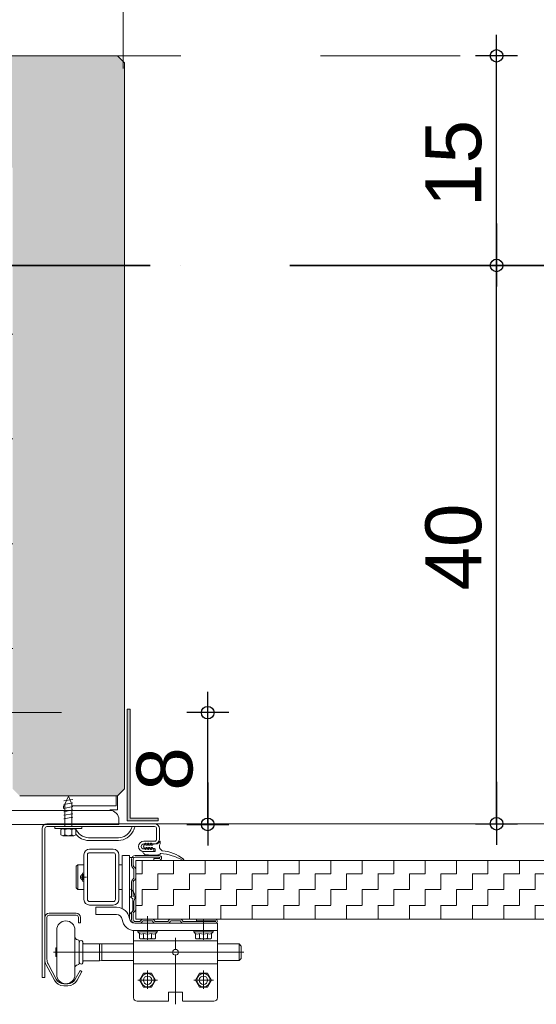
# Model space of a CAD drawing. Header units: metres. Extents: x 1333.9 to 1416.6, y -82.7 to -2.5.
# Tile 95 of 160: x 1413.981 to 1414.351, y -79.642 to -78.938. Entities that reach past the tile are written whole.
import ezdxf

# ---------------------------------------------------------------- set-up
doc = ezdxf.new("R2010")
doc.units = ezdxf.units.M
doc.header["$PDMODE"] = 65
for name, pattern in [('AUSGEZOGEN', [0]), ('GETRENNT2_S10', [0.225, 0.1, -0.05, 0, -0.025, 0, -0.05]), ('PUNKT2_S9', [0.0015, 0, -0.0015]), ('STRICHPUNKT2_S5', [0.5, 0.35, -0.05, 0.05, -0.05])]:
    doc.linetypes.add(name, pattern=pattern)
for name, color, linetype in [('XR$7$_40732', 7, 'Continuous'), ('XR$7$_40733', 7, 'Continuous'), ('XR$7$_42143', 7, 'Continuous')]:
    doc.layers.add(name, color=color, linetype=linetype)
for name, color, linetype, lineweight in [('XR$7$Achsen', 4, 'AUSGEZOGEN', 13), ('XR$7$Fenster', 3, 'AUSGEZOGEN', 18), ('XR$7$Maßlinie 1_50', 7, 'AUSGEZOGEN', 25), ('XR$7$Muster', 4, 'AUSGEZOGEN', 13), ('XR$7$Möblierung', 4, 'AUSGEZOGEN', 13), ('XR$7$SNL_D_BD_FL_250', 7, 'AUSGEZOGEN', 18), ('XR$7$Wand', 1, 'AUSGEZOGEN', 50), ('XR$7$Wand Mauerwerk tr', 42, 'AUSGEZOGEN', 18)]:
    doc.layers.add(name, color=color, linetype=linetype, lineweight=lineweight)
doc.styles.add('ARIAL', font='arial.ttf')
doc.dimstyles.new('DIMSTYLE_14', dxfattribs={"dimtxt": 0.04, "dimasz": 0.03, "dimexe": 0, "dimexo": 1e-06, "dimgap": 0.02, "dimtad": 2, "dimdec": 1, "dimlfac": 100, "dimrnd": 0.5, "dimzin": 4, "dimdsep": 46, "dimtxsty": 'ARIAL', "dimblk1": 'ALL_ML_KREIS', "dimblk2": 'ALL_ML_KREIS', "dimsah": 1, "dimcen": 0, "dimse1": 1, "dimse2": 1, "dimclrd": 7, "dimclre": 7, "dimclrt": 7, "dimadec": 0, "dimazin": 0, "dimtfac": 1, "dimtdec": 0, "dimtix": 1, "dimtmove": 2, "dimatfit": 3, "dimfxl": 0, "dimtvp": 1.2, "dimtzin": 0, "dimlwd": 0, "dimlwe": 25, "dimarcsym": 0})
doc.dimstyles.new('DIMSTYLE_15', dxfattribs={"dimtxt": 0.04, "dimasz": 0.03, "dimexe": 0, "dimexo": 1e-06, "dimgap": 0.02, "dimtad": 2, "dimdec": 1, "dimlfac": 100, "dimrnd": 0.5, "dimzin": 4, "dimdsep": 46, "dimtxsty": 'ARIAL', "dimblk1": 'ALL_ML_KREIS', "dimblk2": 'ALL_ML_KREIS', "dimsah": 1, "dimcen": 0, "dimse1": 1, "dimse2": 1, "dimclrd": 7, "dimclre": 7, "dimclrt": 7, "dimadec": 0, "dimazin": 0, "dimtfac": 1, "dimtdec": 0, "dimtix": 1, "dimtmove": 2, "dimatfit": 3, "dimfxl": 0, "dimtzin": 0, "dimlwd": 0, "dimlwe": 25, "dimarcsym": 0})
pattern_1 = [(90, (-0.075, 0.075), (-0.0375, 0.0375), [0.0375, -0.0375]), (180, (-0.075, 0.075), (-0.0375, -0.0375), [0.0375, -0.0375])]

# ---------------------------------------------------------------- blocks, each defined once
blk = doc.blocks.new('COMPLEXOBJECT_16')
at = {"layer": 'XR$7$_40732', "color": 3, "linetype": 'AUSGEZOGEN', "lineweight": 13, "transparency": 33554687}
for p, q in [((1413.93212, -79.39337), (1413.93212, -79.51337)), ((1413.93562, -79.39337), (1413.93212, -79.39337)), ((1413.94212, -79.49037), (1413.94212, -79.39987)), ((1414.04562, -79.50337), (1413.95512, -79.50337)), ((1414.05212, -79.51337), (1414.05212, -79.50987)), ((1413.93212, -79.51337), (1414.05212, -79.51337)), ((1414.00162, -79.51337), (1414.02112, -79.51337))]:
    blk.add_line(p, q, dxfattribs=at)
for centre, radius, start, end in [((1413.93562, -79.39987), 0.0065, 0, 90), ((1413.95512, -79.49037), 0.013, 180, 270), ((1414.04562, -79.50987), 0.0065, 0, 90)]:
    blk.add_arc(centre, radius, start, end, dxfattribs=at)
blk = doc.blocks.new('ALL_ML_KREIS')
at = {"color": 0, "linetype": 'ByBlock', "lineweight": -2}
for p, q in [((0, -0.5), (0, 0.5)), ((-1, 0), (0.5, 0))]:
    blk.add_line(p, q, dxfattribs=at)
blk.add_circle((0, 0), 0.15, dxfattribs=at)
blk = doc.blocks.new('*D321')
at = {"layer": 'DEFPOINTS', "color": 7, "linetype": 'AUSGEZOGEN', "lineweight": 25, "transparency": 33554687}
for p in [(1413.9311, -78.85014), (1413.9761, -79.04337), (1413.9311, -79.40586)]:
    blk.add_point(p, dxfattribs=at)
at = {"layer": 'XR$7$Maßlinie 1_50', "color": 7, "linetype": 'AUSGEZOGEN', "lineweight": -2, "transparency": 33554687}
blk.add_line((1413.9311, -78.85014), (1413.9761, -78.85014), dxfattribs=at)
at = {"layer": 'XR$7$Maßlinie 1_50', "color": 7, "linetype": 'AUSGEZOGEN', "lineweight": 25, "transparency": 33554687, "xscale": 0.03, "yscale": 0.03, "zscale": 0.03, "rotation": 180}
blk.add_blockref('ALL_ML_KREIS', (1413.9311, -78.85014), dxfattribs=at)
at = {"layer": 'XR$7$Maßlinie 1_50', "color": 7, "linetype": 'AUSGEZOGEN', "lineweight": 25, "transparency": 33554687, "xscale": 0.03, "yscale": 0.03, "zscale": 0.03}
blk.add_blockref('ALL_ML_KREIS', (1413.9761, -78.85014), dxfattribs=at)
at = {"layer": 'XR$7$Maßlinie 1_50', "color": 7, "linetype": 'AUSGEZOGEN', "lineweight": 25, "transparency": 33554687, "insert": (1413.97141, -78.80514), "char_height": 0.04, "width": 0.12, "attachment_point": 5, "style": 'ARIAL'}
blk.add_mtext('\\A1;{\\A1;{4\\H0.026400;\\S5^ ;}}', dxfattribs=at)
blk = doc.blocks.new('*D322')
at = {"layer": 'DEFPOINTS', "color": 7, "linetype": 'AUSGEZOGEN', "lineweight": 25, "transparency": 33554687}
for p in [(1413.9761, -78.85014), (1413.9761, -79.04337), (1414.05509, -79.05814)]:
    blk.add_point(p, dxfattribs=at)
at = {"layer": 'XR$7$Maßlinie 1_50', "color": 7, "linetype": 'AUSGEZOGEN', "lineweight": -2, "transparency": 33554687}
blk.add_line((1413.9761, -78.85014), (1414.05509, -78.85014), dxfattribs=at)
at = {"layer": 'XR$7$Maßlinie 1_50', "color": 7, "linetype": 'AUSGEZOGEN', "lineweight": 25, "transparency": 33554687, "xscale": 0.03, "yscale": 0.03, "zscale": 0.03, "rotation": 180}
blk.add_blockref('ALL_ML_KREIS', (1413.9761, -78.85014), dxfattribs=at)
at = {"layer": 'XR$7$Maßlinie 1_50', "color": 7, "linetype": 'AUSGEZOGEN', "lineweight": 25, "transparency": 33554687, "xscale": 0.03, "yscale": 0.03, "zscale": 0.03}
blk.add_blockref('ALL_ML_KREIS', (1414.05509, -78.85014), dxfattribs=at)
at = {"layer": 'XR$7$Maßlinie 1_50', "color": 7, "linetype": 'AUSGEZOGEN', "lineweight": 25, "transparency": 33554687, "insert": (1414.01529, -78.81946), "char_height": 0.04, "width": 0.12, "attachment_point": 5, "style": 'ARIAL'}
blk.add_mtext('\\A1;{\\A1;{8\\H0.026400;\\S^ ;}}', dxfattribs=at)
blk = doc.blocks.new('*D327')
at = {"layer": 'DEFPOINTS', "color": 7, "linetype": 'AUSGEZOGEN', "lineweight": 25, "transparency": 33554687}
for p in [(1413.10712, -78.61168), (1413.10712, -78.99402), (1414.05509, -79.00731)]:
    blk.add_point(p, dxfattribs=at)
at = {"layer": 'XR$7$Maßlinie 1_50', "color": 7, "linetype": 'AUSGEZOGEN', "lineweight": -2, "transparency": 33554687}
blk.add_line((1413.10712, -78.61168), (1414.05509, -78.61168), dxfattribs=at)
at = {"layer": 'XR$7$Maßlinie 1_50', "color": 7, "linetype": 'AUSGEZOGEN', "lineweight": 25, "transparency": 33554687, "xscale": 0.03, "yscale": 0.03, "zscale": 0.03, "rotation": 180}
blk.add_blockref('ALL_ML_KREIS', (1413.10712, -78.61168), dxfattribs=at)
at = {"layer": 'XR$7$Maßlinie 1_50', "color": 7, "linetype": 'AUSGEZOGEN', "lineweight": 25, "transparency": 33554687, "xscale": 0.03, "yscale": 0.03, "zscale": 0.03}
blk.add_blockref('ALL_ML_KREIS', (1414.05509, -78.61168), dxfattribs=at)
at = {"layer": 'XR$7$Maßlinie 1_50', "color": 7, "linetype": 'AUSGEZOGEN', "lineweight": 25, "transparency": 33554687, "insert": (1413.57915, -78.581), "char_height": 0.04, "width": 0.16, "attachment_point": 5, "style": 'ARIAL'}
blk.add_mtext('\\A1;{\\A1;{95\\H0.026400;\\S^ ;}}', dxfattribs=at)
blk = doc.blocks.new('*D331')
at = {"layer": 'DEFPOINTS', "color": 7, "linetype": 'AUSGEZOGEN', "lineweight": 25, "transparency": 33554687}
for p in [(1413.9311, -78.73465), (1414.05509, -79.15637), (1413.9311, -79.40586)]:
    blk.add_point(p, dxfattribs=at)
at = {"layer": 'XR$7$Maßlinie 1_50', "color": 7, "linetype": 'AUSGEZOGEN', "lineweight": -2, "transparency": 33554687}
blk.add_line((1413.9311, -78.73465), (1414.05509, -78.73465), dxfattribs=at)
at = {"layer": 'XR$7$Maßlinie 1_50', "color": 7, "linetype": 'AUSGEZOGEN', "lineweight": 25, "transparency": 33554687, "xscale": 0.03, "yscale": 0.03, "zscale": 0.03, "rotation": 180}
blk.add_blockref('ALL_ML_KREIS', (1413.9311, -78.73465), dxfattribs=at)
at = {"layer": 'XR$7$Maßlinie 1_50', "color": 7, "linetype": 'AUSGEZOGEN', "lineweight": 25, "transparency": 33554687, "xscale": 0.03, "yscale": 0.03, "zscale": 0.03}
blk.add_blockref('ALL_ML_KREIS', (1414.05509, -78.73465), dxfattribs=at)
at = {"layer": 'XR$7$Maßlinie 1_50', "color": 7, "linetype": 'AUSGEZOGEN', "lineweight": 25, "transparency": 33554687, "insert": (1414.00937, -78.70465), "char_height": 0.04, "width": 0.16, "attachment_point": 5, "style": 'ARIAL'}
blk.add_mtext('\\A1;{\\A1;{12\\H0.026400;\\S5^ ;}}', dxfattribs=at)
blk = doc.blocks.new('*D332')
at = {"layer": 'DEFPOINTS', "color": 7, "linetype": 'AUSGEZOGEN', "lineweight": 25, "transparency": 33554687}
for p in [(1414.05509, -79.11337), (1414.19174, -79.51286), (1414.32233, -79.51286)]:
    blk.add_point(p, dxfattribs=at)
at = {"layer": 'XR$7$Maßlinie 1_50', "color": 7, "linetype": 'AUSGEZOGEN', "lineweight": -2, "transparency": 33554687}
blk.add_line((1414.32233, -79.51286), (1414.32233, -79.11337), dxfattribs=at)
at = {"layer": 'XR$7$Maßlinie 1_50', "color": 7, "linetype": 'AUSGEZOGEN', "lineweight": 25, "transparency": 33554687, "xscale": 0.03, "yscale": 0.03, "zscale": 0.03}
for p, rotation in [((1414.32233, -79.11337), 90), ((1414.32233, -79.51286), 270)]:
    blk.add_blockref('ALL_ML_KREIS', p, dxfattribs=dict(at, rotation=rotation))
at = {"layer": 'XR$7$Maßlinie 1_50', "color": 7, "linetype": 'AUSGEZOGEN', "lineweight": 25, "transparency": 33554687, "insert": (1414.29164, -79.31486), "char_height": 0.04, "width": 0.16, "attachment_point": 5, "rotation": 90, "style": 'ARIAL'}
blk.add_mtext('\\A1;{\\A1;{40\\H0.026400;\\S^ ;}}', dxfattribs=at)
blk = doc.blocks.new('*D333')
at = {"layer": 'DEFPOINTS', "color": 7, "linetype": 'AUSGEZOGEN', "lineweight": 25, "transparency": 33554687}
for p in [(1413.93412, -78.96337), (1414.05509, -79.11337), (1414.32233, -79.11337)]:
    blk.add_point(p, dxfattribs=at)
at = {"layer": 'XR$7$Maßlinie 1_50', "color": 7, "linetype": 'AUSGEZOGEN', "lineweight": -2, "transparency": 33554687}
blk.add_line((1414.32233, -79.11337), (1414.32233, -78.96337), dxfattribs=at)
at = {"layer": 'XR$7$Maßlinie 1_50', "color": 7, "linetype": 'AUSGEZOGEN', "lineweight": 25, "transparency": 33554687, "xscale": 0.03, "yscale": 0.03, "zscale": 0.03}
for p, rotation in [((1414.32233, -78.96337), 90), ((1414.32233, -79.11337), 270)]:
    blk.add_blockref('ALL_ML_KREIS', p, dxfattribs=dict(at, rotation=rotation))
at = {"layer": 'XR$7$Maßlinie 1_50', "color": 7, "linetype": 'AUSGEZOGEN', "lineweight": 25, "transparency": 33554687, "insert": (1414.29164, -79.04033), "char_height": 0.04, "width": 0.16, "attachment_point": 5, "rotation": 90, "style": 'ARIAL'}
blk.add_mtext('\\A1;{\\A1;{15\\H0.026400;\\S^ ;}}', dxfattribs=at)
blk = doc.blocks.new('*D346')
at = {"layer": 'DEFPOINTS', "color": 7, "linetype": 'AUSGEZOGEN', "lineweight": 25, "transparency": 33554687}
for p in [(1413.8532, -79.43337), (1413.9311, -79.51337), (1414.48652, -79.51337)]:
    blk.add_point(p, dxfattribs=at)
at = {"layer": 'XR$7$Maßlinie 1_50', "color": 7, "linetype": 'AUSGEZOGEN', "lineweight": -2, "transparency": 33554687}
blk.add_line((1414.48652, -79.51337), (1414.48652, -79.43337), dxfattribs=at)
at = {"layer": 'XR$7$Maßlinie 1_50', "color": 7, "linetype": 'AUSGEZOGEN', "lineweight": 25, "transparency": 33554687, "xscale": 0.03, "yscale": 0.03, "zscale": 0.03}
for p, rotation in [((1414.48652, -79.43337), 90), ((1414.48652, -79.51337), 270)]:
    blk.add_blockref('ALL_ML_KREIS', p, dxfattribs=dict(at, rotation=rotation))
at = {"layer": 'XR$7$Maßlinie 1_50', "color": 7, "linetype": 'AUSGEZOGEN', "lineweight": 25, "transparency": 33554687, "insert": (1414.45584, -79.47368), "char_height": 0.04, "width": 0.12, "attachment_point": 5, "rotation": 90, "style": 'ARIAL'}
blk.add_mtext('\\A1;{\\A1;{8\\H0.026400;\\S^ ;}}', dxfattribs=at)
blk = doc.blocks.new('*D348')
at = {"layer": 'DEFPOINTS', "color": 7, "linetype": 'AUSGEZOGEN', "lineweight": 25, "transparency": 33554687}
for p in [(1413.309, -79.43337), (1413.2311, -79.51337), (1414.11569, -79.51337)]:
    blk.add_point(p, dxfattribs=at)
at = {"layer": 'XR$7$Maßlinie 1_50', "color": 7, "linetype": 'AUSGEZOGEN', "lineweight": -2, "transparency": 33554687}
blk.add_line((1414.11569, -79.51337), (1414.11569, -79.43337), dxfattribs=at)
at = {"layer": 'XR$7$Maßlinie 1_50', "color": 7, "linetype": 'AUSGEZOGEN', "lineweight": 25, "transparency": 33554687, "xscale": 0.03, "yscale": 0.03, "zscale": 0.03}
for p, rotation in [((1414.11569, -79.43337), 90), ((1414.11569, -79.51337), 270)]:
    blk.add_blockref('ALL_ML_KREIS', p, dxfattribs=dict(at, rotation=rotation))
at = {"layer": 'XR$7$Maßlinie 1_50', "color": 7, "linetype": 'AUSGEZOGEN', "lineweight": 25, "transparency": 33554687, "insert": (1414.08501, -79.47368), "char_height": 0.04, "width": 0.12, "attachment_point": 5, "rotation": 90, "style": 'ARIAL'}
blk.add_mtext('\\A1;{\\A1;{8\\H0.026400;\\S^ ;}}', dxfattribs=at)

msp = doc.modelspace()

# ---------------------------------------------------------------- hatches: boundary and pattern name
at = {"layer": 'XR$7$Fenster', "linetype": 'AUSGEZOGEN', "lineweight": 13, "transparency": 33554687}
msp.add_hatch(color=253, dxfattribs=at).paths.add_polyline_path([(1414.0581, -79.51086), (1414.0801, -79.51086), (1414.0801, -79.50886), (1414.0601, -79.50886), (1414.0601, -79.43086), (1414.0581, -79.43086)])
at = {"layer": 'XR$7$Muster', "linetype": 'AUSGEZOGEN', "lineweight": 13, "transparency": 33554687}
h = msp.add_hatch(dxfattribs=at)
h.set_pattern_fill('MUSTER', color=4, scale=0.0375, angle=90, style=0, pattern_type=2)
h.set_pattern_definition(pattern_1)
h.paths.add_polyline_path([(1414.0134, -79.50171), (1414.0134, -79.49286), (1413.9811, -79.49286), (1413.9761, -79.48786), (1413.9761, -79.11337), (1413.9311, -79.11337), (1413.9311, -79.39286), (1413.93562, -79.39286), (1413.9373, -79.39308), (1413.93887, -79.39373), (1413.94021, -79.39477), (1413.94125, -79.39611), (1413.94189, -79.39768), (1413.94212, -79.39936), (1413.94212, -79.48986), (1413.94223, -79.49156), (1413.94256, -79.49323), (1413.94311, -79.49484), (1413.94386, -79.49636), (1413.9448, -79.49778), (1413.94592, -79.49906), (1413.9472, -79.50018), (1413.94862, -79.50112), (1413.95014, -79.50187), (1413.95175, -79.50242), (1413.9537, -79.50281), (1413.95369, -79.50277), (1413.95512, -79.50286), (1414.00823, -79.50286)], flags=0)
h = msp.add_hatch(dxfattribs=at)
h.set_pattern_fill('MUSTER', color=4, scale=0.0375, angle=90, style=0, pattern_type=2)
h.set_pattern_definition(pattern_1)
h.paths.add_polyline_path([(1414.0134, -79.48691), (1414.0134, -79.49286), (1414.01837, -79.49286), (1414.01837, -79.48691), (1414.01779, -79.48557), (1414.01672, -79.48307), (1414.01592, -79.48122)], flags=0)
h = msp.add_hatch(dxfattribs=at)
h.set_pattern_fill('MUSTER', color=4, scale=0.0375, angle=90, style=0, pattern_type=2)
h.set_pattern_definition(pattern_1)
h.paths.add_polyline_path([(1414.0511, -79.49286), (1414.01837, -79.49286), (1414.01837, -79.50286), (1414.0511, -79.50286)], flags=0)
h = msp.add_hatch(dxfattribs=at)
h.set_pattern_fill('MUSTER', color=4, scale=0.01125, angle=90, style=0, pattern_type=2)
h.set_pattern_definition([(90, (-0.0225, 0.0225), (-0.01125, 0.01125), [0.01125, -0.01125]), (180, (-0.0225, 0.0225), (-0.01125, -0.01125), [0.01125, -0.01125])])
h.paths.add_polyline_path([(1414.0641, -79.58109), (1414.55509, -79.58109), (1414.55509, -79.53909), (1414.0641, -79.53909)], flags=0)
at = {"layer": 'XR$7$Möblierung', "linetype": 'AUSGEZOGEN', "lineweight": 13, "transparency": 33554687}
msp.add_hatch(color=253, dxfattribs=at).paths.add_polyline_path([(1413.1111, -78.96337), (1413.1061, -78.96837), (1413.1061, -79.48786), (1413.1111, -79.49286), (1413.1811, -79.49286), (1413.1861, -79.48786), (1413.1861, -79.04337), (1413.9761, -79.04337), (1413.9761, -79.48786), (1413.9811, -79.49286), (1414.0511, -79.49286), (1414.0561, -79.48786), (1414.0561, -78.97396), (1414.05509, -78.96736), (1414.0511, -78.96337)])

# ---------------------------------------------------------------- linework, layer by layer
at = {"color": 7, "linetype": 'AUSGEZOGEN', "lineweight": 13, "transparency": 33554687}
for p, q in [((1414.01912, -79.49546), (1414.01272, -79.49652)), ((1414.01912, -79.49795), (1414.01272, -79.49902)), ((1414.01912, -79.50044), (1414.01272, -79.50186)), ((1414.01912, -79.50293), (1414.01272, -79.50436)), ((1414.01912, -79.50578), (1414.01272, -79.50685)), ((1414.01912, -79.50827), (1414.01272, -79.50934)), ((1414.00632, -79.51486), (1414.00632, -79.51628)), ((1414.00632, -79.51486), (1414.02552, -79.51486)), ((1414.01197, -79.51664), (1414.00632, -79.51628)), ((1414.00632, -79.51628), (1414.02552, -79.51628)), ((1414.01054, -79.517), (1414.01054, -79.52092)), ((1414.01197, -79.51664), (1414.0198, -79.51664)), ((1414.0134, -79.52092), (1414.0134, -79.517)), ((1414.0198, -79.51664), (1414.02552, -79.51628)), ((1414.02123, -79.52092), (1414.02123, -79.51627)), ((1414.02552, -79.51486), (1414.02552, -79.51628)), ((1414.0198, -79.52162), (1414.01197, -79.52162)), ((1414.0134, -79.52092), (1414.01592, -79.52162)), ((1414.01592, -79.52162), (1414.01837, -79.52092))]:
    msp.add_line(p, q, dxfattribs=at)
for points in [[(1414.01837, -79.51486), (1414.01837, -79.49891), (1414.01592, -79.49322), (1414.0134, -79.49891), (1414.0134, -79.51486)], [(1414.01837, -79.517), (1414.01592, -79.51664), (1414.0134, -79.517), (1414.01197, -79.51664), (1414.01054, -79.517)], [(1414.02123, -79.517), (1414.0198, -79.51664), (1414.01837, -79.517), (1414.01837, -79.52092)], [(1414.01054, -79.52092), (1414.01197, -79.52162), (1414.0134, -79.52092)], [(1414.01837, -79.52092), (1414.0198, -79.52162), (1414.02123, -79.52092)]]:
    msp.add_lwpolyline(points, dxfattribs=at)
at = {"layer": 'XR$7$_40732', "color": 3, "linetype": 'AUSGEZOGEN', "lineweight": 13, "transparency": 33554687}
for p, q in [((1414.0006, -79.51286), (1414.0201, -79.51286)), ((1414.0201, -79.51286), (1414.0776, -79.51286)), ((1413.9971, -79.51636), (1413.9971, -79.62286)), ((1413.9991, -79.62286), (1413.9991, -79.51636)), ((1414.0006, -79.51486), (1414.01857, -79.51486)), ((1414.02067, -79.51486), (1414.06154, -79.51486)), ((1414.06154, -79.51486), (1414.06364, -79.51486)), ((1414.06364, -79.51486), (1414.0776, -79.51486)), ((1414.0791, -79.51636), (1414.0791, -79.52386)), ((1414.0811, -79.52126), (1414.0811, -79.51636)), ((1414.0518, -79.52286), (1414.03041, -79.52286)), ((1414.0411, -79.52486), (1414.03041, -79.52486)), ((1414.0518, -79.52486), (1414.0411, -79.52486)), ((1414.06985, -79.52536), (1414.0776, -79.52536)), ((1414.0706, -79.52736), (1414.0711, -79.52686)), ((1414.0716, -79.52736), (1414.0711, -79.52686)), ((1414.0726, -79.52736), (1414.0731, -79.52686)), ((1414.0736, -79.52736), (1414.0731, -79.52686)), ((1414.0746, -79.52736), (1414.0751, -79.52686)), ((1414.0756, -79.52736), (1414.0751, -79.52686)), ((1414.0811, -79.52386), (1414.0811, -79.52126)), ((1414.0311, -79.53109), (1414.0481, -79.53109)), ((1414.0311, -79.53359), (1414.0481, -79.53359)), ((1414.06985, -79.52736), (1414.0706, -79.52736)), ((1414.06985, -79.53086), (1414.0706, -79.53086)), ((1414.0771, -79.53286), (1414.06985, -79.53286)), ((1414.0706, -79.53086), (1414.0711, -79.53136)), ((1414.0716, -79.53086), (1414.0711, -79.53136)), ((1414.0716, -79.52736), (1414.0726, -79.52736)), ((1414.0716, -79.53086), (1414.0726, -79.53086)), ((1414.0726, -79.53086), (1414.0731, -79.53136)), ((1414.0736, -79.53086), (1414.0731, -79.53136)), ((1414.0736, -79.52736), (1414.0746, -79.52736)), ((1414.0736, -79.53086), (1414.0746, -79.53086)), ((1414.0746, -79.53086), (1414.0751, -79.53136)), ((1414.0756, -79.53086), (1414.0751, -79.53136)), ((1414.0756, -79.52736), (1414.0776, -79.52736)), ((1414.0756, -79.53086), (1414.0771, -79.53086)), ((1414.0771, -79.53286), (1414.0771, -79.53086)), ((1414.0271, -79.56709), (1414.0271, -79.53509)), ((1414.0296, -79.56709), (1414.0296, -79.53509)), ((1414.0496, -79.53509), (1414.0496, -79.56709)), ((1414.0521, -79.53509), (1414.0521, -79.56709)), ((1414.05435, -79.55132), (1414.05435, -79.53559)), ((1414.0546, -79.53559), (1414.0596, -79.53559)), ((1414.0596, -79.53559), (1414.0596, -79.55943)), ((1414.0596, -79.55109), (1414.0596, -79.53759)), ((1414.0626, -79.53709), (1414.0601, -79.53709)), ((1414.0216, -79.54334), (1414.0226, -79.54234)), ((1414.0216, -79.54334), (1414.0216, -79.55884)), ((1414.0271, -79.54234), (1414.0226, -79.54234)), ((1414.0226, -79.54234), (1414.0226, -79.55984)), ((1414.05435, -79.54234), (1414.0521, -79.54234)), ((1414.05435, -79.55132), (1414.05435, -79.57349)), ((1414.0596, -79.55822), (1414.0596, -79.55109)), ((1414.0226, -79.55984), (1414.0216, -79.55884)), ((1414.0271, -79.55984), (1414.0226, -79.55984)), ((1414.05435, -79.55984), (1414.0521, -79.55984)), ((1414.0596, -79.56459), (1414.0596, -79.55822)), ((1414.0596, -79.55943), (1414.0596, -79.56459)), ((1414.0311, -79.56859), (1414.0481, -79.56859)), ((1414.0621, -79.56669), (1414.0596, -79.56459)), ((1414.0596, -79.56459), (1414.0596, -79.58038)), ((1414.0621, -79.57549), (1414.0621, -79.56669)), ((1414.0311, -79.57109), (1414.0481, -79.57109)), ((1414.03561, -79.57259), (1414.05047, -79.57259)), ((1414.03561, -79.57784), (1414.03561, -79.57259)), ((1414.0596, -79.57759), (1414.0621, -79.57549)), ((1414.05047, -79.57784), (1414.03561, -79.57784)), ((1414.0596, -79.58038), (1414.0596, -79.58059)), ((1414.06261, -79.59661), (1414.06261, -79.58934)), ((1414.12261, -79.58409), (1414.0636, -79.58409)), ((1414.12261, -79.58934), (1414.0636, -79.58934)), ((1414.12261, -79.58934), (1414.12261, -79.58409)), ((1414.12261, -79.59661), (1414.12261, -79.58934)), ((1414.0626, -79.59861), (1414.0626, -79.59661)), ((1414.06261, -79.59661), (1414.06261, -79.63759)), ((1414.1226, -79.59661), (1414.06261, -79.59661)), ((1414.1226, -79.59661), (1414.1226, -79.63736)), ((1414.09469, -79.60486), (1414.09052, -79.60486)), ((1414.06261, -79.61311), (1414.1226, -79.61311)), ((1413.9971, -79.62286), (1413.9991, -79.62286)), ((1414.08765, -79.63336), (1414.09755, -79.63336)), ((1414.08765, -79.63336), (1414.08765, -79.63986)), ((1414.09755, -79.63961), (1414.09755, -79.63336)), ((1414.06515, -79.63986), (1414.08765, -79.63986)), ((1414.09755, -79.63986), (1414.1201, -79.63986))]:
    msp.add_line(p, q, dxfattribs=at)
at = {"layer": 'XR$7$_40732', "color": 2, "linetype": 'AUSGEZOGEN', "lineweight": 13, "transparency": 33554687}
for p, q in [((1414.07249, -79.52794), (1414.07277, -79.52692)), ((1414.07291, -79.52681), (1414.07315, -79.52681)), ((1414.0733, -79.52696), (1414.0733, -79.52816)), ((1414.07449, -79.52794), (1414.07477, -79.52692)), ((1414.07491, -79.52681), (1414.07515, -79.52681)), ((1414.0753, -79.52696), (1414.0753, -79.52816)), ((1414.0816, -79.52562), (1414.0816, -79.52736)), ((1414.07035, -79.53286), (1414.0693, -79.53286)), ((1414.07096, -79.52741), (1414.07024, -79.52808)), ((1414.07024, -79.53014), (1414.07096, -79.53081)), ((1414.07035, -79.53286), (1414.0778, -79.53286)), ((1414.0713, -79.52756), (1414.0713, -79.52816)), ((1414.0713, -79.53006), (1414.0713, -79.53066)), ((1414.07145, -79.52831), (1414.07201, -79.52831)), ((1414.07201, -79.52991), (1414.07145, -79.52991)), ((1414.07277, -79.5313), (1414.07249, -79.53028)), ((1414.07315, -79.53141), (1414.07291, -79.53141)), ((1414.0733, -79.53006), (1414.0733, -79.53126)), ((1414.07345, -79.52831), (1414.07401, -79.52831)), ((1414.07401, -79.52991), (1414.07345, -79.52991)), ((1414.07477, -79.5313), (1414.07449, -79.53028)), ((1414.07515, -79.53141), (1414.07491, -79.53141)), ((1414.0753, -79.53006), (1414.0753, -79.53126)), ((1414.07592, -79.52831), (1414.07545, -79.52831)), ((1414.07592, -79.52991), (1414.07545, -79.52991)), ((1414.07635, -79.52777), (1414.07604, -79.52824)), ((1414.07604, -79.52998), (1414.07635, -79.53045)), ((1414.0764, -79.5277), (1414.07635, -79.52777)), ((1414.07649, -79.52769), (1414.0764, -79.5277)), ((1414.07861, -79.52737), (1414.07649, -79.52769)), ((1414.07649, -79.53053), (1414.07767, -79.53071)), ((1414.0781, -79.53256), (1414.0781, -79.5312)), ((1414.08152, -79.53486), (1414.0816, -79.53486)), ((1414.0816, -79.53461), (1414.0816, -79.53447)), ((1414.0816, -79.53477), (1414.0816, -79.53486)), ((1414.08219, -79.53417), (1414.0819, -79.53417)), ((1414.02701, -79.54793), (1414.0271, -79.54793)), ((1414.0288, -79.55109), (1414.0244, -79.55109)), ((1414.02581, -79.54925), (1414.02581, -79.54913)), ((1414.02581, -79.55293), (1414.02581, -79.54925)), ((1414.02581, -79.55305), (1414.02581, -79.55293)), ((1414.0266, -79.55329), (1414.0266, -79.54889)), ((1414.0271, -79.55425), (1414.02701, -79.55425)), ((1413.9991, -79.57986), (1413.9991, -79.60986)), ((1414.0006, -79.57986), (1414.0006, -79.60986)), ((1414.0216, -79.57686), (1414.0021, -79.57686)), ((1414.0216, -79.57836), (1414.0021, -79.57836)), ((1414.0231, -79.58386), (1414.0231, -79.57986)), ((1414.0246, -79.57986), (1414.0246, -79.58386)), ((1414.0726, -79.596), (1414.0726, -79.58109)), ((1414.0726, -79.59134), (1414.0726, -79.58234)), ((1414.1126, -79.596), (1414.1126, -79.58109)), ((1414.0076, -79.58886), (1414.0076, -79.60486)), ((1414.0206, -79.58886), (1414.0206, -79.60486)), ((1414.0231, -79.58386), (1414.0246, -79.58386)), ((1414.0661, -79.59034), (1414.0791, -79.59034)), ((1414.1061, -79.59034), (1414.1191, -79.59034)), ((1414.0236, -79.60486), (1414.0236, -79.59686)), ((1414.06683, -79.59483), (1414.06683, -79.59134)), ((1414.06827, -79.59534), (1414.0726, -79.59534)), ((1414.06972, -79.59483), (1414.06972, -79.59134)), ((1414.0726, -79.59534), (1414.07693, -79.59534)), ((1414.07549, -79.59483), (1414.07549, -79.59134)), ((1414.07838, -79.59134), (1414.07838, -79.59483)), ((1414.0926, -79.60277), (1414.0926, -79.59463)), ((1414.10683, -79.59483), (1414.10683, -79.59134)), ((1414.10827, -79.59534), (1414.1126, -79.59534)), ((1414.10972, -79.59483), (1414.10972, -79.59134)), ((1414.1126, -79.59534), (1414.11693, -79.59534)), ((1414.11549, -79.59483), (1414.11549, -79.59134)), ((1414.11838, -79.59134), (1414.11838, -79.59483)), ((1414.00696, -79.60179), (1414.00696, -79.60271)), ((1414.0076, -79.60179), (1414.00696, -79.60179)), ((1414.00696, -79.60271), (1414.00696, -79.60486)), ((1414.02631, -79.59821), (1414.02631, -79.59761)), ((1414.02631, -79.61151), (1414.02631, -79.59821)), ((1414.02681, -79.59871), (1414.03831, -79.59871)), ((1414.03831, -79.59871), (1414.03831, -79.61101)), ((1414.03831, -79.59871), (1414.03981, -79.59891)), ((1414.0626, -79.59891), (1414.03981, -79.59891)), ((1414.03981, -79.61081), (1414.03981, -79.59891)), ((1414.13811, -79.59891), (1414.1226, -79.59891)), ((1414.13811, -79.61081), (1414.13811, -79.59891)), ((1414.13961, -79.60041), (1414.13811, -79.59891)), ((1414.13961, -79.60041), (1414.13961, -79.60931)), ((1414.00696, -79.60486), (1414.00526, -79.60486)), ((1414.09052, -79.60486), (1414.00696, -79.60486)), ((1414.00696, -79.60486), (1414.00696, -79.60701)), ((1414.00696, -79.60701), (1414.00696, -79.60794)), ((1414.00696, -79.60794), (1414.0076, -79.60794)), ((1414.0076, -79.60486), (1414.0076, -79.62086)), ((1414.0206, -79.60486), (1414.0206, -79.62086)), ((1414.0236, -79.61286), (1414.0236, -79.60486)), ((1414.02631, -79.61211), (1414.02631, -79.61151)), ((1414.02681, -79.61101), (1414.03831, -79.61101)), ((1414.03981, -79.61081), (1414.03831, -79.61101)), ((1414.03981, -79.61081), (1414.0626, -79.61081)), ((1414.0926, -79.6222), (1414.0926, -79.60636)), ((1414.0926, -79.60766), (1414.0926, -79.64209)), ((1414.09469, -79.60486), (1414.14149, -79.60486)), ((1414.1226, -79.61081), (1414.13811, -79.61081)), ((1414.13961, -79.60931), (1414.13811, -79.61081)), ((1414.0001, -79.61386), (1414.00599, -79.62489)), ((1414.00143, -79.61315), (1414.00731, -79.62418)), ((1414.02426, -79.61786), (1414.0209, -79.62418)), ((1414.02223, -79.62488), (1414.02559, -79.61856)), ((1414.02426, -79.61786), (1414.02559, -79.61856)), ((1414.0726, -79.63097), (1414.0726, -79.61797)), ((1414.1126, -79.63097), (1414.1126, -79.61797)), ((1414.07969, -79.62486), (1414.06569, -79.62486)), ((1414.06683, -79.62486), (1414.06972, -79.61986)), ((1414.06972, -79.62986), (1414.06683, -79.62486)), ((1414.06972, -79.61986), (1414.07549, -79.61986)), ((1414.07549, -79.61986), (1414.07838, -79.62486)), ((1414.07838, -79.62486), (1414.07549, -79.62986)), ((1414.11969, -79.62486), (1414.10569, -79.62486)), ((1414.10683, -79.62486), (1414.10972, -79.61986)), ((1414.10972, -79.62986), (1414.10683, -79.62486)), ((1414.10972, -79.61986), (1414.11549, -79.61986)), ((1414.11549, -79.61986), (1414.11838, -79.62486)), ((1414.11838, -79.62486), (1414.11549, -79.62986)), ((1414.0156, -79.62736), (1414.0126, -79.62736)), ((1414.0126, -79.62886), (1414.0156, -79.62886)), ((1414.07549, -79.62986), (1414.06972, -79.62986)), ((1414.11549, -79.62986), (1414.10972, -79.62986))]:
    msp.add_line(p, q, dxfattribs=at)
for points in [[(1414.0726, -79.59534), (1414.0726, -79.59534)], [(1414.1126, -79.59534), (1414.1126, -79.59534)], [(1414.00696, -79.60486), (1414.00696, -79.60486)]]:
    msp.add_lwpolyline(points, close=True, dxfattribs=at)
for centre, radius in [((1414.0726, -79.62486), 0.00475), ((1414.0726, -79.62486), 0.003), ((1414.1126, -79.62486), 0.00475), ((1414.1126, -79.62486), 0.003)]:
    msp.add_circle(centre, radius, dxfattribs=at)
at = {"layer": 'XR$7$_40732', "color": 3, "linetype": 'AUSGEZOGEN', "lineweight": 13, "transparency": 33554687}
for centre, radius, start, end in [((1414.0006, -79.51636), 0.0035, 90, 180), ((1414.0776, -79.51636), 0.0035, 0, 90), ((1414.0006, -79.51636), 0.0015, 90, 180), ((1414.03064, -79.51286), 0.01, 199.90913, 268.70517), ((1414.05157, -79.51286), 0.01, 271.29489, 333.84413), ((1414.05153, -79.51286), 0.012, 271.29489, 333.84413), ((1414.0426, -79.50845), 0.02, 333.84413, 341.30472), ((1414.0426, -79.50845), 0.022, 333.84413, 343.05848), ((1414.0776, -79.51636), 0.0015, 0, 90), ((1414.03068, -79.51286), 0.012, 218.06657, 268.70511), ((1414.06985, -79.52911), 0.00375, 90, 180), ((1414.0776, -79.52386), 0.0015, 270, 0), ((1414.0776, -79.52386), 0.0035, 270, 0), ((1414.0311, -79.53509), 0.004, 90, 180), ((1414.0311, -79.53509), 0.0015, 90, 180), ((1414.0481, -79.53509), 0.004, 0, 90), ((1414.0481, -79.53509), 0.0015, 0, 90), ((1414.06985, -79.52911), 0.00375, 180, 270), ((1414.06985, -79.52911), 0.00175, 90, 180), ((1414.06985, -79.52911), 0.00175, 180, 270), ((1414.0601, -79.53759), 0.0005, 90, 180), ((1414.0266, -79.55109), 0.002, 113.3677, 246.6323), ((1414.0576, -79.56509), 0.006, 0, 70.52878), ((1414.0311, -79.56709), 0.004, 180, 270), ((1414.0311, -79.56709), 0.0015, 180, 270), ((1414.0481, -79.56709), 0.004, 270, 0), ((1414.0481, -79.56709), 0.0015, 270, 0), ((1414.0576, -79.56509), 0.006, 318.59038, 0), ((1414.05047, -79.58184), 0.00925, 7.58954, 90), ((1414.05047, -79.58184), 0.004, 7.58954, 90), ((1414.0636, -79.58009), 0.00925, 187.58954, 270), ((1414.0636, -79.58009), 0.004, 187.58954, 270), ((1414.0926, -79.60486), 0.00209, 0, 180), ((1414.0926, -79.60486), 0.00209, 180, 0), ((1414.0651, -79.63736), 0.0025, 180, 270), ((1414.1201, -79.63736), 0.0025, 270, 0)]:
    msp.add_arc(centre, radius, start, end, dxfattribs=at)
at = {"layer": 'XR$7$_40732', "color": 2, "linetype": 'AUSGEZOGEN', "lineweight": 13, "transparency": 33554687}
for centre, radius, start, end in [((1414.07291, -79.52696), 0.00015, 90, 165), ((1414.07315, -79.52696), 0.00015, 0, 90), ((1414.07491, -79.52696), 0.00015, 90, 165), ((1414.07515, -79.52696), 0.00015, 0, 90), ((1414.0781, -79.52391), 0.0035, 278.42791, 332.56784), ((1414.08139, -79.52562), 0.000208, 90, 152.56784), ((1414.08139, -79.52562), 0.000208, 0, 90), ((1414.0693, -79.53306), 0.0002, 90, 180), ((1414.0693, -79.53306), 0.0002, 180, 201.77294), ((1414.07236, -79.53184), 0.0035, 201.77294, 239.77087), ((1414.0712, -79.52911), 0.00141, 153, 180), ((1414.0712, -79.52911), 0.00141, 180, 207), ((1414.0712, -79.52911), 0.00141, 133.00606, 153), ((1414.0712, -79.52911), 0.00141, 207, 214.69878), ((1414.0712, -79.52911), 0.00141, 207, 214.69878), ((1414.0712, -79.52911), 0.00141, 214.69878, 226.99394), ((1414.0711, -79.52756), 0.0002, 0, 133.00606), ((1414.0711, -79.53066), 0.0002, 226.99394, 0), ((1414.07145, -79.52816), 0.00015, 180, 270), ((1414.07145, -79.53006), 0.00015, 90, 180), ((1414.07201, -79.52781), 0.0005, 270, 345), ((1414.07201, -79.53041), 0.0005, 15, 90), ((1414.07291, -79.53126), 0.00015, 195, 270), ((1414.07315, -79.53126), 0.00015, 270, 0), ((1414.07345, -79.52816), 0.00015, 180, 270), ((1414.07345, -79.53006), 0.00015, 90, 180), ((1414.07401, -79.52781), 0.0005, 270, 345), ((1414.07401, -79.53041), 0.0005, 15, 90), ((1414.07491, -79.53126), 0.00015, 195, 270), ((1414.07515, -79.53126), 0.00015, 270, 0), ((1414.07545, -79.52816), 0.00015, 180, 270), ((1414.07545, -79.53006), 0.00015, 90, 180), ((1414.07592, -79.52816), 0.00015, 270, 326.30993), ((1414.07592, -79.53006), 0.00015, 33.69007, 90), ((1414.07652, -79.52788), 0.0002, 98.42791, 146.30993), ((1414.07652, -79.53034), 0.0002, 213.69007, 261.57209), ((1414.0776, -79.5312), 0.0005, 0, 81.57209), ((1414.0778, -79.53256), 0.0003, 270, 0), ((1414.08441, -79.52911), 0.00331, 148.10921, 180), ((1414.08441, -79.52911), 0.00331, 180, 247.5582), ((1414.08072, -79.56029), 0.02822, 51.51042, 85.08121), ((1414.0761, -79.505), 0.03037, 259.5638, 269.9953), ((1414.0761, -79.505), 0.03037, 269.9953, 279.95379), ((1414.0813, -79.53461), 0.0003, 279.95379, 0), ((1414.0819, -79.53447), 0.0003, 67.7575, 180), ((1414.07896, -79.57213), 0.03806, 60.4908, 85.39919), ((1414.06739, -79.56995), 0.03863, 67.75187, 67.7575), ((1414.09798, -79.53859), 0.0005, 237.08815, 289.68889), ((1414.09798, -79.53859), 0.0005, 289.68889, 19.68889), ((1414.09798, -79.53859), 0.0005, 51.46843, 55.11704), ((1414.09798, -79.53859), 0.0005, 19.68889, 51.46843), ((1414.02701, -79.54913), 0.0012, 90, 180), ((1414.02701, -79.55305), 0.0012, 180, 270), ((1414.0021, -79.57986), 0.003, 90, 180), ((1414.0021, -79.57986), 0.003, 90, 180), ((1414.0021, -79.57986), 0.0015, 90, 180), ((1414.0141, -79.58886), 0.0065, 0, 180), ((1414.0216, -79.57986), 0.003, 0, 90), ((1414.0216, -79.57986), 0.003, 0, 90), ((1414.0216, -79.57986), 0.0015, 0, 90), ((1414.0661, -79.58984), 0.0005, 90, 180), ((1414.0661, -79.58984), 0.0005, 180, 219.98928), ((1414.0661, -79.58984), 0.0005, 219.98928, 270), ((1414.06865, -79.58852), 0.00336, 209.31963, 263.08851), ((1414.07656, -79.58854), 0.00334, 277.21065, 330.48448), ((1414.0791, -79.58984), 0.0005, 0, 90), ((1414.0791, -79.58984), 0.0005, 270, 316.9446), ((1414.0791, -79.58984), 0.0005, 316.9446, 0), ((1414.1061, -79.58984), 0.0005, 90, 180), ((1414.1061, -79.58984), 0.0005, 180, 219.98928), ((1414.1061, -79.58984), 0.0005, 219.98928, 270), ((1414.10865, -79.58852), 0.00336, 209.31963, 263.08851), ((1414.11656, -79.58854), 0.00334, 277.21065, 330.48448), ((1414.1191, -79.58984), 0.0005, 0, 90), ((1414.1191, -79.58984), 0.0005, 270, 316.9446), ((1414.1191, -79.58984), 0.0005, 316.9446, 0), ((1414.0226, -79.59386), 0.002, 180, 270), ((1414.0226, -79.59686), 0.001, 0, 90), ((1414.02506, -79.59761), 0.00125, 90, 180), ((1414.02506, -79.59761), 0.00125, 11.53696, 90), ((1414.02506, -79.59761), 0.00125, 0, 11.53696), ((1414.06827, -79.59304), 0.0023, 231.05281, 270), ((1414.06827, -79.58955), 0.0023, 269.25695, 308.94719), ((1414.06827, -79.59304), 0.0023, 270, 308.94719), ((1414.0726, -79.58343), 0.00842, 249.94743, 290.05257), ((1414.0726, -79.58692), 0.00842, 249.94743, 270), ((1414.0726, -79.58692), 0.00842, 270, 290.05257), ((1414.0726, -79.58692), 0.00842, 269.99995, 270), ((1414.07693, -79.58955), 0.0023, 231.05281, 271.17935), ((1414.07693, -79.59304), 0.0023, 231.05281, 270), ((1414.07693, -79.59304), 0.0023, 270, 308.94719), ((1414.10827, -79.59304), 0.0023, 231.05281, 270), ((1414.10827, -79.58955), 0.0023, 269.25695, 308.94719), ((1414.10827, -79.59304), 0.0023, 270, 308.94719), ((1414.1126, -79.58343), 0.00842, 249.94743, 290.05257), ((1414.1126, -79.58692), 0.00842, 249.94743, 270), ((1414.1126, -79.58692), 0.00842, 270, 290.05257), ((1414.1126, -79.58692), 0.00842, 269.99995, 270), ((1414.11693, -79.58955), 0.0023, 231.05281, 271.17935), ((1414.11693, -79.59304), 0.0023, 231.05281, 270), ((1414.11693, -79.59304), 0.0023, 270, 308.94719), ((1414.02681, -79.59821), 0.0005, 180, 270), ((1414.0076, -79.60986), 0.0085, 180, 208.07249), ((1414.0076, -79.60986), 0.007, 180, 208.07249), ((1414.02681, -79.61151), 0.0005, 90, 180), ((1414.0226, -79.61586), 0.002, 90, 180), ((1414.0226, -79.61286), 0.001, 270, 0), ((1414.02506, -79.61211), 0.00125, 180, 270), ((1414.02506, -79.61211), 0.00125, 270, 348.46304), ((1414.02506, -79.61211), 0.00125, 348.46304, 0), ((1414.0126, -79.62136), 0.0075, 208.07249, 270), ((1414.0126, -79.62136), 0.006, 208.07249, 270), ((1414.0141, -79.62086), 0.0065, 180, 0), ((1414.0156, -79.62136), 0.006, 270, 332), ((1414.0156, -79.62136), 0.0075, 270, 332)]:
    msp.add_arc(centre, radius, start, end, dxfattribs=at)
at = {"layer": 'XR$7$_40733', "color": 2, "linetype": 'AUSGEZOGEN', "lineweight": 13, "transparency": 33554687}
for p, q in [((1414.0611, -79.54266), (1414.0611, -79.53834)), ((1414.06235, -79.53834), (1414.06235, -79.54266)), ((1414.06385, -79.53559), (1414.08085, -79.53559)), ((1414.08085, -79.53684), (1414.06385, -79.53684)), ((1414.0771, -79.53909), (1414.0771, -79.53784)), ((1414.0771, -79.53784), (1414.08085, -79.53784)), ((1414.08085, -79.53909), (1414.0771, -79.53909)), ((1414.06256, -79.54505), (1414.06176, -79.54425)), ((1414.06265, -79.54336), (1414.06345, -79.54416)), ((1414.06285, -79.55143), (1414.06285, -79.54575)), ((1414.0641, -79.54575), (1414.0641, -79.55143)), ((1414.0611, -79.56516), (1414.0611, -79.55452)), ((1414.06176, -79.55293), (1414.06256, -79.55213)), ((1414.06235, -79.55452), (1414.06235, -79.56516)), ((1414.06345, -79.55302), (1414.06265, -79.55381)), ((1414.06285, -79.57393), (1414.06285, -79.56825)), ((1414.0641, -79.56825), (1414.0641, -79.57393)), ((1414.06176, -79.57543), (1414.06256, -79.57463)), ((1414.06345, -79.57552), (1414.06265, -79.57631)), ((1414.0611, -79.58134), (1414.0611, -79.57702)), ((1414.06235, -79.57702), (1414.06235, -79.58134)), ((1414.06385, -79.58284), (1414.06667, -79.58284)), ((1414.06738, -79.58255), (1414.06818, -79.58175)), ((1414.06906, -79.58263), (1414.06826, -79.58343)), ((1414.06977, -79.58109), (1414.07544, -79.58109)), ((1414.07544, -79.58234), (1414.06977, -79.58234)), ((1414.0726, -79.58505), (1414.0726, -79.57913)), ((1414.07695, -79.58343), (1414.07615, -79.58263)), ((1414.07703, -79.58175), (1414.07783, -79.58255)), ((1414.07854, -79.58284), (1414.08667, -79.58284)), ((1414.08738, -79.58255), (1414.08818, -79.58175)), ((1414.08906, -79.58263), (1414.08826, -79.58343)), ((1414.08977, -79.58109), (1414.09544, -79.58109)), ((1414.09544, -79.58234), (1414.08977, -79.58234)), ((1414.09695, -79.58343), (1414.09615, -79.58263)), ((1414.09703, -79.58175), (1414.09783, -79.58255)), ((1414.09854, -79.58284), (1414.1211, -79.58284)), ((1414.1076, -79.58234), (1414.1076, -79.58109)), ((1414.1076, -79.58109), (1414.1211, -79.58109)), ((1414.1211, -79.58234), (1414.1076, -79.58234)), ((1414.06667, -79.58409), (1414.06385, -79.58409)), ((1414.08667, -79.58409), (1414.07854, -79.58409)), ((1414.1211, -79.58409), (1414.09854, -79.58409))]:
    msp.add_line(p, q, dxfattribs=at)
at = {"layer": 'XR$7$_40733', "color": 2, "linetype": 'AUSGEZOGEN', "lineweight": 18, "transparency": 33554687}
for p, q in [((1414.0641, -79.53909), (1414.0641, -79.58109)), ((1414.55509, -79.53909), (1414.0641, -79.53909)), ((1414.0641, -79.58109), (1414.55509, -79.58109))]:
    msp.add_line(p, q, dxfattribs=at)
at = {"layer": 'XR$7$_40733', "color": 2, "linetype": 'AUSGEZOGEN', "lineweight": 13, "transparency": 33554687}
for centre, radius, start, end in [((1414.06385, -79.53834), 0.00275, 90, 180), ((1414.06385, -79.53834), 0.0015, 90, 180), ((1414.08085, -79.53734), 0.00175, 270, 90), ((1414.08085, -79.53734), 0.0005, 270, 90), ((1414.06335, -79.54266), 0.00225, 180, 225), ((1414.06335, -79.54266), 0.001, 180, 225), ((1414.06185, -79.54575), 0.001, 0, 45), ((1414.06185, -79.54575), 0.00225, 0, 45), ((1414.06335, -79.55452), 0.00225, 135, 180), ((1414.06335, -79.55452), 0.001, 135, 180), ((1414.06185, -79.55143), 0.001, 315, 0), ((1414.06185, -79.55143), 0.00225, 315, 0), ((1414.06335, -79.57702), 0.00225, 135, 180), ((1414.06335, -79.57702), 0.001, 135, 180), ((1414.06185, -79.57393), 0.001, 315, 0), ((1414.06185, -79.57393), 0.00225, 315, 0), ((1414.06385, -79.58134), 0.00275, 180, 270), ((1414.06385, -79.58134), 0.0015, 180, 270), ((1414.06667, -79.58184), 0.001, 270, 315), ((1414.06977, -79.58334), 0.00225, 90, 135), ((1414.06977, -79.58334), 0.001, 90, 135), ((1414.07544, -79.58334), 0.00225, 45, 90), ((1414.07544, -79.58334), 0.001, 45, 90), ((1414.07854, -79.58184), 0.001, 225, 270), ((1414.08667, -79.58184), 0.001, 270, 315), ((1414.08977, -79.58334), 0.00225, 90, 135), ((1414.08977, -79.58334), 0.001, 90, 135), ((1414.09544, -79.58334), 0.00225, 45, 90), ((1414.09544, -79.58334), 0.001, 45, 90), ((1414.09854, -79.58184), 0.001, 225, 270), ((1414.1211, -79.58259), 0.0015, 270, 90), ((1414.1211, -79.58259), 0.00025, 270, 90), ((1414.06667, -79.58184), 0.00225, 270, 315), ((1414.07854, -79.58184), 0.00225, 225, 270), ((1414.08667, -79.58184), 0.00225, 270, 315), ((1414.09854, -79.58184), 0.00225, 225, 270)]:
    msp.add_arc(centre, radius, start, end, dxfattribs=at)
at = {"layer": 'XR$7$_42143', "color": 7, "linetype": 'AUSGEZOGEN', "lineweight": 13, "transparency": 33554687}
msp.add_line((1414.04509, -79.51286), (1414.55509, -79.51286), dxfattribs=at)
at = {"layer": 'XR$7$Achsen', "color": 4, "linetype": 'STRICHPUNKT2_S5', "lineweight": 35, "transparency": 33554687}
msp.add_line((1410.27445, -79.11337), (1414.54109, -79.11337), dxfattribs=at)
at = {"layer": 'XR$7$SNL_D_BD_FL_250', "color": 7, "linetype": 'AUSGEZOGEN', "lineweight": 13, "transparency": 33554687}
for p, q in [((1414.0601, -79.43086), (1414.0581, -79.43086)), ((1414.0581, -79.43086), (1414.0581, -79.51086)), ((1414.0601, -79.43086), (1414.0601, -79.50886)), ((1414.0801, -79.51086), (1414.0581, -79.51086)), ((1414.0801, -79.50886), (1414.0601, -79.50886)), ((1414.0801, -79.50886), (1414.0801, -79.51086))]:
    msp.add_line(p, q, dxfattribs=at)
at = {"layer": 'XR$7$Wand', "color": 4, "linetype": 'AUSGEZOGEN', "lineweight": 13, "transparency": 33554687}
for p, q in [((1414.0511, -79.49286), (1414.0511, -79.50286)), ((1414.0511, -79.50286), (1414.04562, -79.50286))]:
    msp.add_line(p, q, dxfattribs=at)
at = {"layer": 'XR$7$Wand Mauerwerk tr', "color": 52, "linetype": 'PUNKT2_S9', "lineweight": 13, "transparency": 33554687}
msp.add_line((1414.05509, -78.97251), (1414.05509, -78.65151), dxfattribs=at)
at = {"layer": 'XR$7$Wand Mauerwerk tr', "color": 7, "linetype": 'AUSGEZOGEN', "lineweight": 18, "transparency": 33554687}
for p, q in [((1413.11212, -78.96337), (1414.0511, -78.96337)), ((1414.0511, -78.96337), (1414.0561, -78.96837)), ((1414.0561, -79.48786), (1414.0561, -78.96837)), ((1414.0511, -79.49286), (1414.0561, -79.48786)), ((1414.0511, -79.49286), (1413.9811, -79.49286))]:
    msp.add_line(p, q, dxfattribs=at)
at = {"layer": 'XR$7$Wand Mauerwerk tr', "color": 7, "linetype": 'GETRENNT2_S10', "lineweight": 13, "transparency": 33554687}
for p, q in [((1414.29631, -78.96337), (1414.05009, -78.96337)), ((1414.29631, -79.11337), (1414.09631, -79.11337)), ((1414.0111, -79.43337), (1413.63629, -79.43337))]:
    msp.add_line(p, q, dxfattribs=at)

# ---------------------------------------------------------------- block references
at = {"layer": 'XR$7$_40732', "color": 3, "linetype": 'AUSGEZOGEN', "lineweight": 13, "transparency": 33554687}
msp.add_blockref('COMPLEXOBJECT_16', (0, 0), dxfattribs=at)

# ---------------------------------------------------------------- dimensions: what is measured, and where the dimension line sits
at = {"layer": 'XR$7$Maßlinie 1_50', "color": 7, "linetype": 'AUSGEZOGEN', "lineweight": 25, "transparency": 33554687}
for base, p1, p2, dimstyle, picture, middle in [((1414.05509, -78.61168), (1413.10712, -78.99402), (1414.05509, -79.00731), 'DIMSTYLE_15', '*D327', (1413.57915, -78.581)), ((1414.05509, -78.73465), (1413.9311, -79.40586), (1414.05509, -79.15637), 'DIMSTYLE_14', '*D331', (1414.00937, -78.70465)), ((1413.9761, -78.85014), (1413.9311, -79.40586), (1413.9761, -79.04337), 'DIMSTYLE_14', '*D321', (1413.97141, -78.80514)), ((1414.05509, -78.85014), (1413.9761, -79.04337), (1414.05509, -79.05814), 'DIMSTYLE_14', '*D322', (1414.01529, -78.81946))]:
    dim = msp.add_linear_dim(base=base, p1=p1, p2=p2, dimstyle=dimstyle, override={"dimpost": '<>', "dimclrd": 7, "dimclre": 7, "dimclrt": 7, "dimlwd": 0, "dimlwe": 25}, dxfattribs=at)
    dim.commit()
    dim.dimension.update_dxf_attribs({"geometry": picture, "text_midpoint": middle, "dimtype": 160})
for base, p1, p2, dimstyle, picture, middle in [((1414.32233, -78.96337), (1414.05509, -79.11337), (1413.93412, -78.96337), 'DIMSTYLE_15', '*D333', (1414.29164, -79.04033)), ((1414.32233, -79.11337), (1414.19175, -79.51286), (1414.05509, -79.11337), 'DIMSTYLE_15', '*D332', (1414.29164, -79.31486)), ((1414.11569, -79.43337), (1413.23111, -79.51337), (1413.30901, -79.43337), 'DIMSTYLE_14', '*D348', (1414.08501, -79.47368)), ((1414.48652, -79.43337), (1413.93111, -79.51337), (1413.85321, -79.43337), 'DIMSTYLE_14', '*D346', (1414.45584, -79.47368))]:
    dim = msp.add_linear_dim(base=base, p1=p1, p2=p2, angle=90, dimstyle=dimstyle, override={"dimpost": '<>', "dimclrd": 7, "dimclre": 7, "dimclrt": 7, "dimlwd": 0, "dimlwe": 25}, dxfattribs=at)
    dim.commit()
    dim.dimension.update_dxf_attribs({"geometry": picture, "text_midpoint": middle, "dimtype": 160})

doc.saveas('drawing.dxf')
